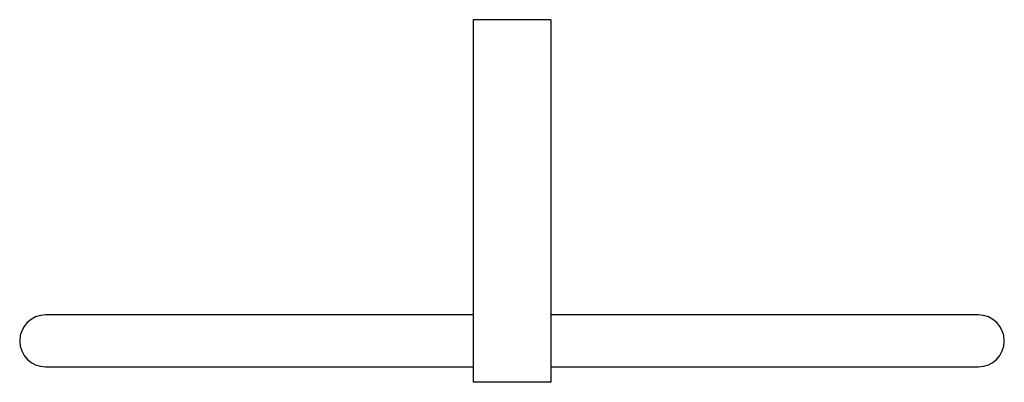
# Model space of a CAD drawing. Header units: millimetres. Extents: x 171.853 to 172.043, y 190.371 to 190.441.
import ezdxf

# ---------------------------------------------------------------- set-up
doc = ezdxf.new("R2010")
doc.units = ezdxf.units.MM
doc.layers.add('SANINDUSA', color=3, linetype='Continuous')

msp = doc.modelspace()

# ---------------------------------------------------------------- linework, layer by layer
at = {"layer": 'SANINDUSA'}
for p, q in [((171.95591, 190.44058), (171.94091, 190.44058)), ((171.94091, 190.44058), (171.94091, 190.37058)), ((171.95591, 190.44058), (171.95591, 190.37058)), ((171.94091, 190.38358), (171.85841, 190.38358)), ((172.03841, 190.38358), (171.95591, 190.38358)), ((171.85841, 190.37358), (171.94091, 190.37358)), ((171.95591, 190.37358), (172.03841, 190.37358)), ((171.95591, 190.37058), (171.94091, 190.37058))]:
    msp.add_line(p, q, dxfattribs=at)
for centre, start, end in [((171.85841, 190.37858), 90, 270), ((172.03841, 190.37858), 270, 90)]:
    msp.add_arc(centre, 0.005, start, end, dxfattribs=at)

doc.saveas('drawing.dxf')
